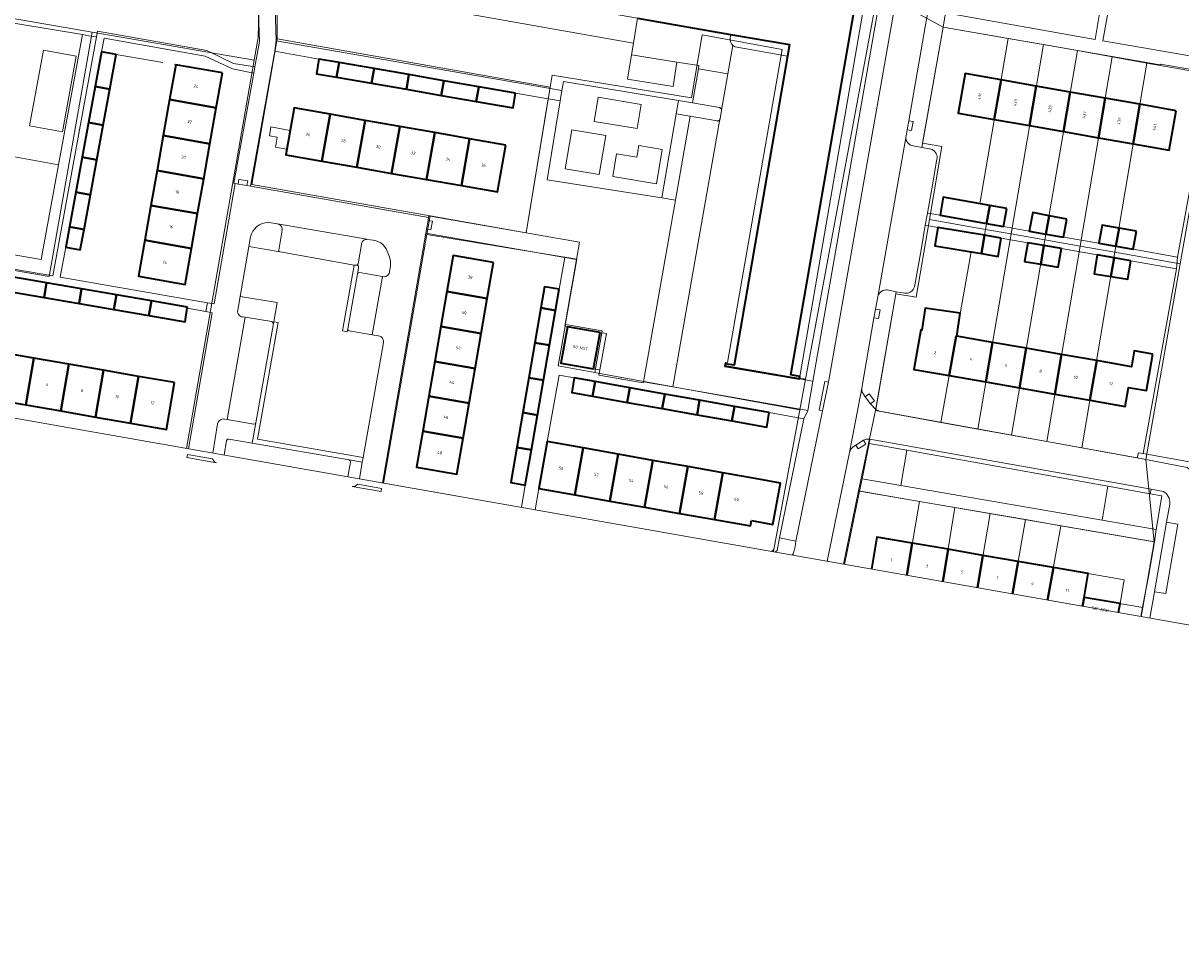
# Model space of a CAD drawing. Header units: metres. Extents: x 2514 to 227642, y 1683 to 852646.
# Tile 84 of 256: x 113650 to 113846, y 426016 to 426171. Entities that reach past the tile are written whole.
import ezdxf
from ezdxf.enums import TextEntityAlignment as Align
from ezdxf.lldxf.tags import DXFTag

# ---------------------------------------------------------------- set-up
doc = ezdxf.new("R2010")
doc.units = ezdxf.units.M
doc.linetypes.add('IE-TERREINAFSCHEIDING', pattern=[10, 8, -2])
for name, color, linetype, lineweight in [('B-WE-GR-BEPLANTING_CULTUUR_BODEMBEDEKKER-GV', 252, 'Continuous', 18), ('B-WE-GR-BEPLANTING_CULTUUR_HEESTERS-GV', 252, 'Continuous', 18), ('B-WE-GR-GROENVOORZIENING-GV', 252, 'Continuous', 18), ('B-WE-GR-HAAG-GV', 252, 'Continuous', 13), ('B-WE-IE-TERREINAFSCHEIDING-G', 252, 'IE-TERREINAFSCHEIDING', 18), ('B-WE-KG-GRENS_PERCEEL-GV', 252, 'KG-PERCEEL', 18), ('B-WE-OG-BEBOUWING-GV', 4, 'Continuous', 35), ('B-WE-OG-BEBOUWING_HUISNUMMER-T25-200', 7, 'Continuous', 25), ('B-WE-OG-BEBOUWING_OVERBOUWING-GV', 4, 'Continuous', 18), ('B-WE-OG-TERREIN_CULTUURSCHEIDING-GV', 252, 'Continuous', 18), ('B-WE-OG-TERREIN_ONBEGROEID-GV', 252, 'Continuous', 18), ('B-WE-VH-VERHARDING_BETONSTRAATSTEEN-GV', 252, 'Continuous', 18), ('B-WE-VH-VERHARDING_OPEN-GV', 252, 'Continuous', 18), ('B-WE-VH-VERHARDING_TEGEL-GV', 252, 'Continuous', 18), ('B-WE-VH-VERHARDING_TEGEL_RUBBER-GV', 252, 'Continuous', 18)]:
    doc.layers.add(name, color=color, linetype=linetype, lineweight=lineweight)
doc.layers.add('X-XX-AL-HULPLIJN-G', color=6, linetype='Continuous', lineweight=18, plot=False)
doc.styles.add('NLCS-ISO-M200-T25', font='NLCS-ISO.ttf', dxfattribs={"height": 0.5})
doc.styles.get("Standard").update_dxf_attribs({"font": 'romans'})
tags = doc.linetypes.add('KG-PERCEEL', pattern='A,5.5,-2,["P",Standard,S=1.8,R=0,X=-0.5,Y=-0.9],-2,5.5,-2,[5,NLCS.SHX,S=0.75,R=0,X=0,Y=0],-2', length=19).pattern_tags.tags
tags[6] = DXFTag(74, 10)

msp = doc.modelspace()

# ---------------------------------------------------------------- linework, layer by layer
at = {"layer": 'B-WE-GR-BEPLANTING_CULTUUR_BODEMBEDEKKER-GV'}
for points in [[(113799.352, 426098.428), (113792.986, 426099.567), (113791.792, 426093.588), (113798.321, 426092.46)], [(113832.401, 426086.574), (113841.573, 426084.99), (113842.494, 426090.706), (113840.56, 426091.053), (113833.396, 426092.335)]]:
    msp.add_lwpolyline(points, close=True, dxfattribs=at)
at = {"layer": 'B-WE-GR-BEPLANTING_CULTUUR_HEESTERS-GV'}
for points in [[(113660.908, 426168.592), (113659.852, 426168.768), (113655.816, 426146.725), (113652.886, 426130.725), (113633.556, 426134.035), (113633.114, 426131.642), (113634.315, 426131.436), (113654.832, 426127.923), (113662.238, 426168.374)], [(113859.602, 426160.836), (113850.841, 426162.317), (113845.18, 426131.128), (113844.969, 426129.152), (113839.333, 426097.862), (113848.08, 426096.3)], [(113691.811, 426136.944), (113691.295, 426136.976), (113690.782, 426136.924), (113690.283, 426136.788), (113689.814, 426136.572), (113689.386, 426136.282), (113689.011, 426135.927), (113688.7, 426135.514), (113688.46, 426135.057), (113688.299, 426134.566), (113688.014, 426132.932), (113693.337, 426131.991), (113693.145, 426132.077), (113693.071, 426132.273), (113693.661, 426135.657), (113693.666, 426135.821), (113693.644, 426135.984), (113693.597, 426136.141), (113693.524, 426136.288), (113693.429, 426136.422), (113693.313, 426136.538), (113693.18, 426136.634), (113693.033, 426136.708), (113692.876, 426136.756), (113692.815, 426136.768)], [(113708.097, 426134.119), (113708.015, 426134.13), (113707.873, 426134.122), (113707.734, 426134.092), (113707.601, 426134.041), (113707.478, 426133.968), (113707.369, 426133.878), (113707.275, 426133.771), (113707.199, 426133.65), (113707.144, 426133.519), (113707.11, 426133.381), (113707.098, 426133.239), (113706.51, 426129.974), (113706.36, 426129.759), (113706.1, 426129.734), (113706.589, 426129.648), (113706.578, 426129.265), (113706.401, 426128.269), (113706.525, 426128.455), (113706.74, 426128.515), (113710.658, 426127.826), (113710.913, 426127.8), (113711.064, 426127.817), (113711.21, 426127.858), (113711.349, 426127.922), (113711.475, 426128.006), (113711.586, 426128.11), (113711.679, 426128.23), (113711.752, 426128.363), (113711.803, 426128.507), (113711.831, 426128.656), (113712.001, 426129.647), (113712.008, 426130.428), (113711.824, 426131.187), (113711.436, 426132.099), (113711.25, 426132.513), (113711, 426132.891), (113710.692, 426133.225), (113710.336, 426133.505), (113709.939, 426133.725), (113709.513, 426133.879), (113709.067, 426133.963)], [(113692.805, 426123.445), (113686.534, 426124.431), (113686.134, 426122.14), (113686.117, 426121.983), (113686.126, 426121.825), (113686.16, 426121.671), (113686.219, 426121.525), (113686.301, 426121.39), (113686.404, 426121.27), (113686.525, 426121.169), (113686.661, 426121.088), (113686.808, 426121.031), (113686.963, 426120.999), (113687.409, 426120.929), (113691.918, 426120.22), (113692.169, 426119.859), (113692.225, 426120.172)], [(113833.396, 426092.335), (113799.352, 426098.428), (113798.321, 426092.46), (113832.401, 426086.574)]]:
    msp.add_lwpolyline(points, close=True, dxfattribs=at)
for points in [[(113683.847, 426097.594), (113684.227, 426100.089), (113684.386, 426100.296), (113684.645, 426100.332), (113688.583, 426099.647), (113689.189, 426103.065), (113689.083, 426102.873), (113688.869, 426102.822), (113684.339, 426103.626), (113683.882, 426103.707), (113683.709, 426103.718), (113683.536, 426103.699), (113683.369, 426103.65), (113683.213, 426103.573), (113683.073, 426103.471), (113682.953, 426103.346), (113682.855, 426103.202), (113682.785, 426103.043), (113682.742, 426102.875), (113681.937, 426097.93)], [(113706.72, 426093.567), (113707.221, 426096.407), (113705, 426096.793), (113705.174, 426096.65), (113705.219, 426096.429), (113704.766, 426093.911)]]:
    msp.add_lwpolyline(points, dxfattribs=at)
at = {"layer": 'B-WE-GR-GROENVOORZIENING-GV'}
for points in [[(113688.335, 426178.765), (113638.445, 426187.207), (113636.239, 426174.061), (113636.29, 426173.43), (113636.472, 426172.97), (113636.786, 426172.769), (113640.118, 426172.095), (113640.559, 426172.006), (113640.567, 426172.049), (113644.078, 426171.402), (113659.852, 426168.768), (113660.908, 426168.592), (113662.238, 426168.374), (113662.421, 426169.373), (113680.91, 426166.11), (113685.415, 426163.895), (113689.05, 426163.298), (113689.816, 426167.597), (113689.516, 426177.094), (113688.748, 426178.695)], [(113694.363, 426177.739), (113693.451, 426177.901), (113692.373, 426177.137), (113692.657, 426167.74), (113740.973, 426159.296), (113741.263, 426160.855), (113760.705, 426157.64), (113763.087, 426157.221), (113764.101, 426162.989), (113764.195, 426163.525), (113760.454, 426164.119), (113759.798, 426159.987), (113752.119, 426161.206), (113752.775, 426165.337), (113753.088, 426167.313)], [(113794.953, 426175.832), (113792.555, 426176.278), (113792.486, 426175.884), (113781.276, 426110.905), (113781.196, 426110.532), (113783.485, 426110.104)], [(113706.1, 426129.734), (113705.856, 426129.777), (113703.874, 426118.618), (113704.662, 426118.478), (113704.749, 426118.97), (113706.401, 426128.269), (113706.578, 426129.265), (113706.589, 426129.648)], [(113693.012, 426120.032), (113692.225, 426120.172), (113692.169, 426119.859), (113689.189, 426103.065), (113688.583, 426099.647), (113705, 426096.793), (113707.221, 426096.407), (113707.36, 426097.195), (113689.511, 426100.298)]]:
    msp.add_lwpolyline(points, close=True, dxfattribs=at)
at = {"layer": 'B-WE-GR-HAAG-GV'}
for points in [[(113706.1, 426129.734), (113705.856, 426129.777), (113703.874, 426118.618), (113704.662, 426118.478), (113704.749, 426118.97), (113706.401, 426128.269), (113706.578, 426129.265), (113706.589, 426129.648)], [(113693.012, 426120.032), (113692.225, 426120.172), (113692.169, 426119.859), (113689.189, 426103.065), (113688.583, 426099.647), (113705, 426096.793), (113707.221, 426096.407), (113707.36, 426097.195), (113689.511, 426100.298)]]:
    msp.add_lwpolyline(points, close=True, dxfattribs=at)
at = {"layer": 'B-WE-IE-TERREINAFSCHEIDING-G'}
msp.add_lwpolyline([(113665.562, 426165.389), (113675.654, 426163.683)], dxfattribs=at)
at = {"layer": 'B-WE-KG-GRENS_PERCEEL-GV', "ltscale": 0.2}
for points in [[(113688.948, 426164.453), (113689.614, 426168.266), (113689.897, 426178.752), (113693.203, 426197.511), (113692.119, 426199.597), (113623.441, 426211.294)], [(113692.803, 426168.036), (113692.762, 426178.52), (113696.167, 426197.454), (113697.741, 426198.572), (113692.119, 426199.597)], [(113654.245, 426127.851), (113661.532, 426169.191), (113636.627, 426173.494), (113639.646, 426190.434), (113631.32, 426191.854), (113617.056, 426112.789), (113617.52, 426112.707), (113616.945, 426109.374)], [(113800.94, 426124.311), (113803.184, 426137.456), (113805.299, 426149.85), (113802.008, 426150.419), (113805.504, 426170.017), (113794.464, 426176.071), (113782.239, 426110.475), (113781.273, 426105.291)], [(113677.471, 426098.717), (113688.948, 426164.453), (113661.532, 426169.191)], [(113816.528, 426168.114), (113805.504, 426170.017)], [(113739.006, 426159.858), (113692.803, 426168.036), (113688.55, 426143.382), (113718.693, 426138.085), (113734.956, 426135.227)], [(113764.715, 426168.71), (113762.914, 426158.066), (113739.345, 426161.924), (113739.006, 426159.858), (113734.956, 426135.227)], [(113764.715, 426168.71), (113778.277, 426166.275), (113768.991, 426113.264), (113768.672, 426113.319), (113768.574, 426112.758), (113779.654, 426110.826), (113782.239, 426110.475)], [(113822.473, 426167.088), (113816.528, 426168.114), (113811.705, 426140.161), (113813.392, 426139.859)], [(113822.729, 426134.024), (113828.669, 426132.981), (113834.1, 426165.015), (113828.224, 426166.063)], [(113828.669, 426132.981), (113834.58, 426131.943), (113839.977, 426163.968), (113834.1, 426165.015)], [(113834.58, 426131.943), (113845.621, 426130.004), (113851.23, 426161.962), (113839.977, 426163.968)], [(113803.184, 426137.456), (113812.701, 426135.785), (113813.392, 426139.859)], [(113718.693, 426138.085), (113718.144, 426134.926)], [(113812.701, 426135.785), (113812.009, 426131.707)], [(113812.701, 426135.785), (113817.006, 426135.029)], [(113776.864, 426081.639), (113781.273, 426105.291), (113746.801, 426111.542), (113746.549, 426111.588), (113740.364, 426112.709), (113741.593, 426119.709), (113741.627, 426119.903), (113743.538, 426130.782), (113718.144, 426134.926), (113710.818, 426092.845)], [(113817.006, 426135.029), (113811.375, 426102.013), (113817.063, 426100.983)], [(113822.729, 426134.024), (113817.063, 426100.983), (113823.06, 426099.898), (113828.669, 426132.981)], [(113810.257, 426132.004), (113805.127, 426103.144), (113811.375, 426102.013)], [(113810.257, 426132.004), (113812.009, 426131.707)], [(113823.06, 426099.898), (113828.998, 426098.823), (113834.58, 426131.943)], [(113654.245, 426127.851), (113633.716, 426131.378), (113633.463, 426130.454), (113629.833, 426109.592), (113629.362, 426107.188)], [(113828.998, 426098.823), (113839.806, 426096.867), (113845.621, 426130.004)], [(113800.94, 426124.311), (113797.51, 426124.904), (113794.088, 426105.142)], [(113746.549, 426111.588), (113747.825, 426118.636), (113741.593, 426119.709)], [(113805.127, 426103.144), (113794.088, 426105.142), (113791.204, 426091.543)], [(113841.228, 426082.94), (113839.806, 426096.867)], [(113801.501, 426089.773), (113791.204, 426091.543), (113788.67, 426079.137)], [(113807.507, 426088.739), (113801.501, 426089.773), (113799.358, 426077.255)], [(113813.455, 426087.721), (113807.507, 426088.739), (113805.46, 426076.18)], [(113817.253, 426074.104), (113819.432, 426086.691), (113813.455, 426087.721), (113811.319, 426075.148)], [(113823.185, 426073.059), (113825.406, 426085.661), (113819.432, 426086.691)], [(113839.297, 426071.817), (113841.228, 426082.94), (113825.406, 426085.661)], [(113776.793, 426081.228), (113776.864, 426081.639), (113776.488, 426081.282)], [(113839.029, 426070.269), (113839.297, 426071.817), (113829.378, 426073.53), (113829.117, 426072.015)]]:
    msp.add_lwpolyline(points, dxfattribs=at)
msp.add_lwpolyline([(113822.473, 426167.088), (113817.006, 426135.029), (113822.729, 426134.024), (113828.224, 426166.063)], close=True, dxfattribs=at)
at = {"layer": 'B-WE-OG-BEBOUWING-GV'}
for points in [[(113753.765, 426171.577), (113769.549, 426168.82), (113779.522, 426167.078), (113779.181, 426165.106), (113770.128, 426112.811), (113768.62, 426113.069), (113768.553, 426112.674), (113781.196, 426110.532), (113781.276, 426110.905), (113779.758, 426111.167), (113790.999, 426176.145)], [(113799.358, 426077.255), (113800.291, 426082.706), (113794.304, 426083.739), (113793.367, 426078.309)], [(113805.46, 426076.18), (113806.353, 426081.659), (113800.291, 426082.706), (113799.358, 426077.255)], [(113811.319, 426075.149), (113812.252, 426080.641), (113806.353, 426081.659), (113805.46, 426076.18)], [(113817.252, 426074.104), (113818.207, 426079.613), (113812.252, 426080.641), (113811.319, 426075.149)], [(113823.185, 426073.059), (113824.159, 426078.586), (113818.207, 426079.613), (113817.252, 426074.104)], [(113829.117, 426072.015), (113829.378, 426073.53), (113830.075, 426077.565), (113824.159, 426078.586), (113823.185, 426073.059)], [(113835.183, 426070.946), (113835.448, 426072.482), (113829.378, 426073.53), (113829.117, 426072.015)]]:
    msp.add_lwpolyline(points, dxfattribs=at)
for points in [[(113665.562, 426165.389), (113663.073, 426165.845), (113662.002, 426159.995), (113664.494, 426159.556)], [(113683.556, 426162.289), (113675.654, 426163.683), (113674.613, 426157.777), (113682.515, 426156.386)], [(113703.312, 426164.047), (113699.893, 426164.64), (113699.462, 426162.157), (113702.877, 426161.564)], [(113709.216, 426163.022), (113703.312, 426164.047), (113702.877, 426161.564), (113708.781, 426160.54)], [(113715.12, 426161.997), (113709.216, 426163.022), (113708.781, 426160.54), (113714.684, 426159.515)], [(113721.024, 426160.972), (113715.12, 426161.997), (113714.684, 426159.515), (113720.588, 426158.49)], [(113815.321, 426161.121), (113809.215, 426162.199), (113808.034, 426155.505), (113814.166, 426154.423)], [(113664.494, 426159.556), (113662.002, 426159.995), (113660.887, 426153.904), (113663.38, 426153.466)], [(113726.928, 426159.948), (113721.024, 426160.972), (113720.588, 426158.49), (113726.492, 426157.465)], [(113733.154, 426158.867), (113726.928, 426159.948), (113726.492, 426157.465), (113732.723, 426156.384)], [(113821.276, 426160.07), (113815.321, 426161.121), (113814.166, 426154.423), (113820.134, 426153.369)], [(113827.022, 426159.056), (113821.276, 426160.07), (113820.134, 426153.369), (113825.873, 426152.356)], [(113682.515, 426156.386), (113674.613, 426157.777), (113673.538, 426151.679), (113681.44, 426150.289)], [(113832.913, 426158.016), (113827.022, 426159.056), (113825.873, 426152.356), (113831.777, 426151.314)], [(113838.799, 426156.978), (113832.913, 426158.016), (113831.777, 426151.314), (113837.669, 426150.275)], [(113701.777, 426155.3), (113695.678, 426156.371), (113694.284, 426148.43), (113700.383, 426147.359)], [(113707.679, 426154.263), (113701.777, 426155.3), (113700.383, 426147.359), (113706.285, 426146.322)], [(113844.95, 426155.892), (113838.799, 426156.978), (113837.669, 426150.275), (113843.769, 426149.198)], [(113663.38, 426153.466), (113660.887, 426153.904), (113659.808, 426148.009), (113662.3, 426147.57)], [(113713.581, 426153.226), (113707.679, 426154.263), (113706.285, 426146.322), (113712.187, 426145.285)], [(113681.44, 426150.289), (113673.538, 426151.679), (113672.497, 426145.777), (113680.4, 426144.386)], [(113719.482, 426152.189), (113713.581, 426153.226), (113712.187, 426145.285), (113718.088, 426144.248)], [(113725.384, 426151.152), (113719.482, 426152.189), (113718.088, 426144.248), (113723.99, 426143.211)], [(113731.483, 426150.081), (113725.384, 426151.152), (113723.99, 426143.211), (113730.089, 426142.14)], [(113662.3, 426147.57), (113659.808, 426148.009), (113658.729, 426142.113), (113661.221, 426141.674)], [(113680.4, 426144.386), (113672.497, 426145.777), (113671.457, 426139.874), (113679.359, 426138.484)], [(113661.221, 426141.674), (113658.729, 426142.113), (113657.65, 426136.217), (113660.142, 426135.779)], [(113679.359, 426138.484), (113671.457, 426139.874), (113670.416, 426133.972), (113678.319, 426132.581)], [(113813.392, 426139.859), (113805.536, 426141.265), (113804.977, 426138.204), (113812.87, 426136.779)], [(113816.262, 426139.346), (113813.392, 426139.859), (113812.87, 426136.779), (113815.712, 426136.271)], [(113823.432, 426138.118), (113820.682, 426138.651), (113820.073, 426135.51), (113822.9, 426135.016)], [(113826.456, 426137.532), (113823.432, 426138.118), (113822.9, 426135.016), (113825.868, 426134.498)], [(113660.142, 426135.779), (113657.65, 426136.217), (113657.041, 426132.772), (113659.509, 426132.32)], [(113812.534, 426134.803), (113804.625, 426136.147), (113804.114, 426133.047), (113812.009, 426131.707)], [(113835.268, 426136.027), (113832.389, 426136.55), (113831.828, 426133.457), (113834.749, 426132.947)], [(113838.204, 426135.494), (113835.268, 426136.027), (113834.749, 426132.947), (113837.65, 426132.441)], [(113678.319, 426132.581), (113670.416, 426133.972), (113669.341, 426127.874), (113677.243, 426126.48)], [(113815.321, 426134.33), (113812.534, 426134.803), (113812.009, 426131.707), (113814.795, 426131.234)], [(113822.565, 426133.064), (113819.836, 426133.541), (113819.295, 426130.387), (113822.025, 426129.92)], [(113825.514, 426132.549), (113822.565, 426133.064), (113822.025, 426129.92), (113824.977, 426129.414)], [(113729.436, 426130.189), (113722.605, 426131.373), (113721.548, 426125.273), (113728.379, 426124.089)], [(113834.42, 426130.993), (113831.561, 426131.493), (113831.041, 426128.311), (113833.89, 426127.845)], [(113837.263, 426130.496), (113834.42, 426130.993), (113833.89, 426127.845), (113836.753, 426127.377)], [(113653.804, 426126.772), (113647.892, 426127.794), (113647.468, 426125.311), (113653.38, 426124.289)], [(113659.715, 426125.75), (113653.804, 426126.772), (113653.38, 426124.289), (113659.291, 426123.267)], [(113740.541, 426125.671), (113738.078, 426126.097), (113737.457, 426122.515), (113739.92, 426122.088)], [(113665.626, 426124.728), (113659.715, 426125.75), (113659.291, 426123.267), (113665.202, 426122.245)], [(113671.537, 426123.706), (113665.626, 426124.728), (113665.202, 426122.245), (113671.113, 426121.223)], [(113728.379, 426124.089), (113721.548, 426125.273), (113720.525, 426119.369), (113727.356, 426118.185)], [(113677.639, 426122.651), (113671.537, 426123.706), (113671.113, 426121.223), (113677.227, 426120.166), (113677.607, 426122.457)], [(113739.92, 426122.088), (113737.457, 426122.515), (113736.435, 426116.612), (113738.898, 426116.185)], [(113808.412, 426121.603), (113802.459, 426122.479), (113801.913, 426118.775), (113801.721, 426118.809), (113800.549, 426112.113), (113806.535, 426111.065), (113807.725, 426117.758), (113807.843, 426117.737)], [(113727.356, 426118.185), (113720.525, 426119.369), (113719.502, 426113.466), (113726.333, 426112.282)], [(113747.462, 426118.382), (113741.936, 426119.333), (113740.819, 426113.164), (113746.345, 426112.213)], [(113738.898, 426116.185), (113736.435, 426116.612), (113735.412, 426110.708), (113737.875, 426110.281)], [(113807.843, 426117.737), (113807.725, 426117.758), (113806.535, 426111.065), (113812.734, 426109.98), (113813.877, 426116.681)], [(113819.584, 426115.682), (113813.877, 426116.681), (113812.734, 426109.98), (113818.435, 426108.982)], [(113651.626, 426114.023), (113645.716, 426115.051), (113644.364, 426107.134), (113650.274, 426106.106)], [(113825.559, 426114.637), (113819.584, 426115.682), (113818.435, 426108.982), (113824.422, 426107.934)], [(113831.488, 426113.599), (113825.559, 426114.637), (113824.422, 426107.934), (113830.358, 426106.894)], [(113840.99, 426114.702), (113837.858, 426115.25), (113837.388, 426112.566), (113831.488, 426113.599), (113830.358, 426106.894), (113836.324, 426105.85), (113836.887, 426109.065), (113839.911, 426108.536)], [(113657.537, 426112.994), (113651.626, 426114.023), (113650.274, 426106.106), (113656.185, 426105.077)], [(113663.447, 426111.966), (113657.537, 426112.994), (113656.185, 426105.077), (113662.095, 426104.049)], [(113726.333, 426112.282), (113719.502, 426113.466), (113718.478, 426107.563), (113725.309, 426106.379)], [(113669.357, 426110.938), (113663.447, 426111.966), (113662.095, 426104.049), (113668.005, 426103.021)], [(113675.464, 426109.875), (113669.357, 426110.938), (113668.005, 426103.021), (113674.112, 426101.958)], [(113737.875, 426110.281), (113735.412, 426110.708), (113734.389, 426104.805), (113736.852, 426104.378)], [(113746.599, 426110.04), (113743.088, 426110.663), (113742.652, 426108.206), (113746.161, 426107.583)], [(113752.501, 426108.993), (113746.599, 426110.04), (113746.161, 426107.583), (113752.064, 426106.536)], [(113758.404, 426107.946), (113752.501, 426108.993), (113752.064, 426106.536), (113757.966, 426105.489)], [(113725.309, 426106.379), (113718.478, 426107.563), (113717.455, 426101.659), (113724.286, 426100.475)], [(113764.306, 426106.899), (113758.404, 426107.946), (113757.966, 426105.489), (113763.868, 426104.442)], [(113770.208, 426105.852), (113764.306, 426106.899), (113763.868, 426104.442), (113769.771, 426103.395)], [(113736.852, 426104.378), (113734.389, 426104.805), (113733.367, 426098.901), (113735.829, 426098.475)], [(113776.093, 426104.808), (113770.208, 426105.852), (113769.771, 426103.395), (113775.657, 426102.351)], [(113724.286, 426100.475), (113717.455, 426101.659), (113716.398, 426095.559), (113723.229, 426094.375)], [(113735.829, 426098.475), (113733.367, 426098.901), (113732.337, 426092.958), (113734.8, 426092.532)], [(113744.599, 426098.81), (113738.497, 426099.892), (113737.091, 426091.964), (113743.187, 426090.883)], [(113750.501, 426097.763), (113744.599, 426098.81), (113743.187, 426090.883), (113749.09, 426089.836)], [(113756.404, 426096.715), (113750.501, 426097.763), (113749.09, 426089.836), (113754.992, 426088.788)], [(113762.306, 426095.668), (113756.404, 426096.715), (113754.992, 426088.788), (113760.895, 426087.741)], [(113768.209, 426094.621), (113762.306, 426095.668), (113760.895, 426087.741), (113766.797, 426086.694)], [(113773.061, 426086.524), (113776.717, 426085.858), (113777.999, 426092.885), (113774.305, 426093.54), (113768.209, 426094.621), (113766.797, 426086.694), (113772.899, 426085.612)]]:
    msp.add_lwpolyline(points, close=True, dxfattribs=at)
at = {"layer": 'B-WE-OG-BEBOUWING_OVERBOUWING-GV'}
for points in [[(113694.453, 426149.39), (113695.01, 426152.568), (113691.765, 426153.138), (113691.501, 426151.636), (113692.808, 426151.407), (113692.514, 426149.731)], [(113830.075, 426077.565), (113829.378, 426073.53), (113835.448, 426072.482), (113836.144, 426076.518)]]:
    msp.add_lwpolyline(points, close=True, dxfattribs=at)
at = {"layer": 'B-WE-OG-TERREIN_CULTUURSCHEIDING-GV'}
for points in [[(113832.731, 426177.137), (113808.77, 426181.38), (113808.195, 426178.122), (113806.969, 426178.339), (113806.267, 426174.363), (113805.926, 426172.432), (113831.234, 426167.944)], [(113858.639, 426172.551), (113834.142, 426176.888), (113832.524, 426167.721), (113850.196, 426164.659), (113851.156, 426170.307), (113854.871, 426169.677), (113854.738, 426168.894), (113854.42, 426167.02), (113853.318, 426167.207), (113852.808, 426164.207), (113861.638, 426162.676), (113863.216, 426171.848)], [(113740.688, 426157.559), (113738.685, 426157.907), (113734.956, 426135.227), (113735.576, 426135.118), (113743.979, 426133.664), (113743.465, 426130.695), (113741.509, 426119.405), (113741.936, 426119.333), (113747.462, 426118.382), (113748.524, 426118.197), (113747.417, 426112.028), (113747.258, 426111.14), (113754.756, 426109.81), (113754.79, 426110.006), (113760.197, 426140.775), (113757.915, 426141.132), (113738.486, 426144.171)], [(113762.69, 426154.959), (113760.322, 426155.375), (113757.915, 426141.132), (113760.197, 426140.775)], [(113655.816, 426146.725), (113636.547, 426150.254), (113633.556, 426134.035), (113652.886, 426130.725)], [(113693.337, 426131.991), (113688.014, 426132.932), (113686.534, 426124.431), (113692.805, 426123.445), (113692.225, 426120.172), (113693.012, 426120.032), (113689.511, 426100.298), (113707.36, 426097.195), (113710.792, 426116.637), (113710.806, 426116.793), (113710.794, 426116.95), (113710.759, 426117.103), (113710.699, 426117.249), (113710.618, 426117.383), (113710.517, 426117.503), (113710.397, 426117.605), (113710.264, 426117.688), (113710.119, 426117.748), (113709.966, 426117.785), (113708.907, 426117.968), (113705.018, 426118.64), (113704.823, 426118.756), (113704.749, 426118.97), (113704.662, 426118.478), (113703.874, 426118.618), (113705.856, 426129.777)]]:
    msp.add_lwpolyline(points, close=True, dxfattribs=at)
at = {"layer": 'B-WE-OG-TERREIN_ONBEGROEID-GV'}
msp.add_lwpolyline([(113658.824, 426165.145), (113653.284, 426166.159), (113650.935, 426153.323), (113656.474, 426152.309)], close=True, dxfattribs=at)
at = {"layer": 'B-WE-VH-VERHARDING_BETONSTRAATSTEEN-GV'}
for points in [[(113785.881, 426079.628), (113789.664, 426098.072), (113791.741, 426108.95), (113793.801, 426120.846), (113794.069, 426122.322), (113794.441, 426124.376), (113799.225, 426151.627), (113799.428, 426152.65), (113799.698, 426154.176), (113802.492, 426170.118), (113803.323, 426174.883), (113797.724, 426175.866), (113797.63, 426175.346), (113797.264, 426173.331), (113786.136, 426109.939), (113785.074, 426105.075), (113780.599, 426083.027), (113780.474, 426082.122), (113780.226, 426081.242), (113780.101, 426080.645)], [(113647.892, 426127.794), (113653.804, 426126.772), (113659.715, 426125.75), (113665.626, 426124.728), (113671.537, 426123.706), (113677.639, 426122.651), (113677.607, 426122.457), (113680.745, 426121.903), (113681.01, 426123.39), (113656.112, 426127.696), (113657.041, 426132.772), (113657.65, 426136.217), (113658.729, 426142.113), (113659.808, 426148.009), (113660.887, 426153.904), (113662.002, 426159.995), (113663.073, 426165.845), (113663.521, 426168.163), (113680.606, 426165.149), (113685.246, 426162.962), (113688.853, 426162.252), (113689.05, 426163.298), (113685.415, 426163.895), (113680.91, 426166.11), (113662.421, 426169.373), (113662.238, 426168.374), (113654.832, 426127.923), (113634.315, 426131.436)], [(113704.766, 426093.911), (113705.219, 426096.429), (113705.174, 426096.65), (113705, 426096.793), (113688.583, 426099.647), (113684.645, 426100.332), (113684.386, 426100.296), (113684.227, 426100.089), (113683.847, 426097.594)]]:
    msp.add_lwpolyline(points, dxfattribs=at)
for points in [[(113769.549, 426168.82), (113753.765, 426171.577), (113753.088, 426167.313), (113752.775, 426165.337), (113760.454, 426164.119), (113764.195, 426163.525), (113764.101, 426162.989), (113769.098, 426162.11), (113769.948, 426166.949), (113769.714, 426167.204), (113769.533, 426167.55), (113769.448, 426167.932)], [(113769.979, 426166.916), (113769.948, 426166.949), (113769.098, 426162.11), (113768.017, 426155.979), (113768.007, 426155.902), (113767.764, 426154.521), (113767.748, 426154.445), (113759.788, 426109.133), (113782.6, 426105.149), (113783.485, 426110.104), (113781.196, 426110.532), (113768.553, 426112.674), (113768.62, 426113.069), (113770.128, 426112.811), (113779.181, 426165.106), (113770.31, 426166.706)], [(113769.098, 426162.11), (113764.101, 426162.989), (113763.087, 426157.221), (113767.641, 426156.421), (113767.717, 426156.401), (113767.789, 426156.368), (113767.853, 426156.324), (113767.909, 426156.268), (113767.955, 426156.204), (113767.989, 426156.133), (113768.01, 426156.057), (113768.017, 426155.979)], [(113763.087, 426157.221), (113760.705, 426157.64), (113760.322, 426155.375), (113762.69, 426154.959), (113767.244, 426154.159), (113767.322, 426154.152), (113767.4, 426154.158), (113767.476, 426154.178), (113767.548, 426154.211), (113767.612, 426154.255), (113767.668, 426154.31), (113767.714, 426154.374), (113767.748, 426154.445), (113767.764, 426154.521), (113768.007, 426155.902), (113768.017, 426155.979), (113768.01, 426156.057), (113767.989, 426156.133), (113767.955, 426156.204), (113767.909, 426156.268), (113767.853, 426156.324), (113767.789, 426156.368), (113767.717, 426156.401), (113767.641, 426156.421)], [(113767.244, 426154.159), (113762.69, 426154.959), (113760.197, 426140.775), (113754.79, 426110.006), (113759.788, 426109.133), (113767.748, 426154.445), (113767.714, 426154.374), (113767.668, 426154.31), (113767.612, 426154.255), (113767.548, 426154.211), (113767.476, 426154.178), (113767.4, 426154.158), (113767.322, 426154.152)], [(113800.436, 426154.046), (113799.698, 426154.176), (113799.428, 426152.65), (113800.166, 426152.519)], [(113800.442, 426149.923), (113800.216, 426149.978), (113800.001, 426150.068), (113799.803, 426150.19), (113799.627, 426150.342), (113799.477, 426150.521), (113799.357, 426150.72), (113799.271, 426150.936), (113799.219, 426151.163), (113799.203, 426151.395), (113799.225, 426151.627), (113794.441, 426124.376), (113794.511, 426124.606), (113794.617, 426124.822), (113794.756, 426125.019), (113794.924, 426125.192), (113795.117, 426125.335), (113795.331, 426125.446), (113795.559, 426125.522), (113795.797, 426125.56), (113796.037, 426125.561), (113796.275, 426125.523), (113797.572, 426125.264), (113799.028, 426125.019), (113799.249, 426125.011), (113799.483, 426125.037), (113799.71, 426125.098), (113799.925, 426125.194), (113800.122, 426125.321), (113800.298, 426125.477), (113800.449, 426125.657), (113800.569, 426125.859), (113800.658, 426126.077), (113801.809, 426132.367), (113802.452, 426136.521), (113802.854, 426138.538), (113803.59, 426142.694), (113804.46, 426147.694), (113804.485, 426147.935), (113804.471, 426148.176), (113804.418, 426148.412), (113804.328, 426148.637), (113804.202, 426148.844), (113804.044, 426149.027), (113803.858, 426149.183), (113803.65, 426149.306), (113803.425, 426149.394), (113803.188, 426149.444), (113801.875, 426149.676)], [(113708.015, 426134.13), (113692.876, 426136.756), (113693.033, 426136.708), (113693.18, 426136.634), (113693.313, 426136.538), (113693.429, 426136.422), (113693.524, 426136.288), (113693.597, 426136.141), (113693.644, 426135.984), (113693.666, 426135.821), (113693.661, 426135.657), (113693.071, 426132.273), (113693.145, 426132.077), (113693.337, 426131.991), (113705.856, 426129.777), (113706.1, 426129.734), (113706.36, 426129.759), (113706.51, 426129.974), (113707.098, 426133.239), (113707.11, 426133.381), (113707.144, 426133.519), (113707.199, 426133.65), (113707.275, 426133.771), (113707.369, 426133.878), (113707.478, 426133.968), (113707.601, 426134.041), (113707.734, 426134.092), (113707.873, 426134.122)], [(113710.658, 426127.826), (113706.74, 426128.515), (113706.525, 426128.455), (113706.401, 426128.269), (113704.749, 426118.97), (113704.823, 426118.756), (113705.018, 426118.64), (113708.907, 426117.968)], [(113794.856, 426122.18), (113794.069, 426122.322), (113793.801, 426120.846), (113794.589, 426120.704)], [(113691.918, 426120.22), (113687.409, 426120.929), (113684.339, 426103.626), (113688.869, 426102.822), (113689.083, 426102.873), (113689.189, 426103.065), (113692.169, 426119.859)], [(113786.136, 426109.939), (113785.513, 426110.056), (113784.523, 426105.19), (113785.074, 426105.075)], [(113793.876, 426106.778), (113792.967, 426107.971), (113792.332, 426107.486), (113793.24, 426106.293)], [(113792.417, 426099.442), (113792.005, 426100.109), (113790.722, 426099.292), (113791.157, 426098.655)], [(113843.317, 426086.253), (113841.251, 426074.461), (113843.183, 426074.161), (113845.199, 426085.923)]]:
    msp.add_lwpolyline(points, close=True, dxfattribs=at)
at = {"layer": 'B-WE-VH-VERHARDING_OPEN-GV'}
for points in [[(113753.765, 426171.577), (113699.199, 426181.107), (113698.945, 426179.669), (113698.561, 426179.737), (113694.835, 426180.399), (113694.363, 426177.739), (113753.088, 426167.313)], [(113687.834, 426143.998), (113686.357, 426144.26), (113686.217, 426143.472), (113687.694, 426143.21)], [(113804.977, 426138.204), (113802.854, 426138.538), (113802.452, 426136.521), (113804.625, 426136.147), (113812.534, 426134.803), (113815.321, 426134.33), (113819.836, 426133.541), (113822.565, 426133.064), (113825.514, 426132.549), (113831.561, 426131.493), (113834.42, 426130.993), (113837.263, 426130.496), (113844.969, 426129.152), (113845.18, 426131.128), (113837.65, 426132.441), (113834.749, 426132.947), (113831.828, 426133.457), (113825.868, 426134.498), (113822.9, 426135.016), (113820.073, 426135.51), (113815.712, 426136.271), (113812.87, 426136.779)], [(113719.087, 426137.195), (113718.349, 426137.328), (113718.083, 426135.852), (113718.821, 426135.719)], [(113681.878, 426096.98), (113677.623, 426097.722), (113677.53, 426097.19), (113682.566, 426096.278), (113682.132, 426096.541)], [(113839.333, 426097.862), (113838.54, 426098.004), (113838.339, 426097.132), (113846.773, 426095.487), (113847.421, 426095.001), (113849.961, 426094.535), (113873.816, 426090.442), (113874.039, 426092.02), (113866.698, 426093.284), (113852.382, 426095.75), (113850.23, 426096.14), (113849.066, 426096.335), (113849.023, 426096.132), (113848.08, 426096.3)], [(113710.481, 426091.98), (113706.467, 426092.692), (113706.03, 426092.359), (113705.482, 426092.312), (113710.392, 426091.432)]]:
    msp.add_lwpolyline(points, close=True, dxfattribs=at)
for points in [[(113689.516, 426177.094), (113689.816, 426167.597), (113689.05, 426163.298), (113688.853, 426162.252), (113685.469, 426143.631), (113685.694, 426143.559), (113686.217, 426143.472), (113686.357, 426144.26), (113687.834, 426143.998), (113687.694, 426143.21), (113688.292, 426143.104), (113692.417, 426165.949), (113692.657, 426167.74), (113692.373, 426177.137)], [(113710.636, 426092.877), (113717.957, 426135.156), (113718.083, 426135.852), (113718.349, 426137.328), (113718.443, 426137.846), (113688.292, 426143.104), (113687.694, 426143.21), (113686.217, 426143.472), (113685.694, 426143.559), (113682.162, 426123.191), (113681.01, 426123.39), (113680.745, 426121.903), (113681.832, 426121.712), (113677.788, 426098.661)], [(113681.937, 426097.93), (113682.742, 426102.875), (113682.785, 426103.043), (113682.855, 426103.202), (113682.953, 426103.346), (113683.073, 426103.471), (113683.213, 426103.573), (113683.369, 426103.65), (113683.536, 426103.699), (113683.709, 426103.718), (113683.882, 426103.707), (113684.339, 426103.626), (113687.409, 426120.929), (113686.963, 426120.999), (113686.808, 426121.031), (113686.661, 426121.088), (113686.525, 426121.169), (113686.404, 426121.27), (113686.301, 426121.39), (113686.219, 426121.525), (113686.16, 426121.671), (113686.126, 426121.825), (113686.117, 426121.983), (113686.134, 426122.14), (113686.534, 426124.431), (113688.014, 426132.932), (113688.299, 426134.566), (113688.46, 426135.057), (113688.7, 426135.514), (113689.011, 426135.927), (113689.386, 426136.282), (113689.814, 426136.572), (113690.283, 426136.788), (113690.782, 426136.924), (113691.295, 426136.976), (113691.811, 426136.944), (113692.815, 426136.768), (113692.876, 426136.756), (113708.015, 426134.13), (113708.097, 426134.119), (113709.067, 426133.963), (113709.513, 426133.879), (113709.939, 426133.725), (113710.336, 426133.505), (113710.692, 426133.225), (113711, 426132.891), (113711.25, 426132.513), (113711.436, 426132.099), (113711.824, 426131.187), (113712.008, 426130.428), (113712.001, 426129.647), (113711.831, 426128.656), (113711.803, 426128.507), (113711.752, 426128.363), (113711.679, 426128.23), (113711.586, 426128.11), (113711.475, 426128.006), (113711.349, 426127.922), (113711.21, 426127.858), (113711.064, 426127.817), (113710.913, 426127.8), (113710.658, 426127.826), (113708.907, 426117.968), (113709.966, 426117.785), (113710.119, 426117.748), (113710.264, 426117.688), (113710.397, 426117.605), (113710.517, 426117.503), (113710.618, 426117.383), (113710.699, 426117.249), (113710.759, 426117.103), (113710.794, 426116.95), (113710.806, 426116.793), (113710.792, 426116.637), (113707.36, 426097.195), (113707.221, 426096.407), (113706.72, 426093.567)], [(113736.462, 426088.33), (113737.091, 426091.964), (113738.497, 426099.892), (113740.511, 426111.119), (113743.088, 426110.663), (113746.599, 426110.04), (113752.501, 426108.993), (113758.404, 426107.946), (113764.306, 426106.899), (113770.208, 426105.852), (113776.093, 426104.808), (113781.919, 426103.753), (113782.6, 426105.149), (113759.788, 426109.133), (113754.79, 426110.006), (113754.756, 426109.81), (113747.258, 426111.14), (113747.417, 426112.028), (113746.345, 426112.213), (113740.819, 426113.164), (113741.936, 426119.333), (113741.509, 426119.405), (113743.465, 426130.695), (113741.494, 426131.036), (113740.541, 426125.671), (113739.92, 426122.088), (113738.898, 426116.185), (113737.875, 426110.281), (113736.852, 426104.378), (113735.829, 426098.475), (113734.8, 426092.532), (113734.158, 426088.735)], [(113846.773, 426095.487), (113838.339, 426097.132), (113794.744, 426105.023), (113794.115, 426105.297), (113793.24, 426106.293), (113792.332, 426107.486), (113791.774, 426108.363), (113791.741, 426108.95), (113789.664, 426098.072), (113789.881, 426098.61), (113790.297, 426099.015), (113790.722, 426099.292), (113792.005, 426100.109), (113792.541, 426100.328), (113793.131, 426100.328), (113840.715, 426091.837), (113842.783, 426091.428), (113843.024, 426091.271), (113843.241, 426091.082), (113843.431, 426090.867), (113843.591, 426090.628), (113843.736, 426090.324), (113843.831, 426090.001), (113843.874, 426089.667), (113843.865, 426089.33), (113843.317, 426086.253), (113845.199, 426085.923), (113843.183, 426074.161), (113841.251, 426074.461), (113840.472, 426070.015)]]:
    msp.add_lwpolyline(points, dxfattribs=at)
at = {"layer": 'B-WE-VH-VERHARDING_TEGEL-GV'}
for points in [[(113834.142, 426176.888), (113832.731, 426177.137), (113831.234, 426167.944), (113805.926, 426172.432), (113805.504, 426170.017), (113842.247, 426163.65), (113842.274, 426163.798), (113850.173, 426162.43), (113850.841, 426162.317), (113859.602, 426160.836), (113861.273, 426160.554), (113861.638, 426162.676), (113852.808, 426164.207), (113850.196, 426164.659), (113832.524, 426167.721)], [(113797.63, 426175.346), (113794.953, 426175.832), (113783.485, 426110.104), (113782.6, 426105.149), (113781.919, 426103.753), (113777.841, 426083.585), (113780.599, 426083.027), (113785.074, 426105.075), (113784.523, 426105.19), (113785.513, 426110.056), (113786.136, 426109.939), (113797.264, 426173.331)], [(113806.267, 426174.363), (113803.323, 426174.883), (113802.492, 426170.118), (113799.698, 426154.176), (113800.436, 426154.046), (113800.166, 426152.519), (113799.428, 426152.65), (113799.225, 426151.627), (113799.203, 426151.395), (113799.219, 426151.163), (113799.271, 426150.936), (113799.357, 426150.72), (113799.477, 426150.521), (113799.627, 426150.342), (113799.803, 426150.19), (113800.001, 426150.068), (113800.216, 426149.978), (113800.442, 426149.923), (113801.875, 426149.676), (113805.504, 426170.017), (113805.926, 426172.432)], [(113659.852, 426168.768), (113644.078, 426171.402), (113640.492, 426151.959), (113636.981, 426152.606), (113636.547, 426150.254), (113655.816, 426146.725)], [(113740.973, 426159.296), (113692.657, 426167.74), (113692.417, 426165.949), (113699.893, 426164.64), (113703.312, 426164.047), (113709.216, 426163.022), (113715.12, 426161.997), (113721.024, 426160.972), (113726.928, 426159.948), (113733.154, 426158.867), (113738.685, 426157.907), (113740.688, 426157.559)], [(113779.522, 426167.078), (113769.549, 426168.82), (113769.448, 426167.932), (113769.533, 426167.55), (113769.714, 426167.204), (113769.948, 426166.949), (113769.979, 426166.916), (113770.31, 426166.706), (113779.181, 426165.106)], [(113653.284, 426166.159), (113658.824, 426165.145), (113656.474, 426152.309), (113650.935, 426153.323)], [(113760.454, 426164.119), (113752.775, 426165.337), (113752.119, 426161.206), (113759.798, 426159.987)], [(113741.263, 426160.855), (113740.973, 426159.296), (113740.688, 426157.559), (113738.486, 426144.171), (113757.915, 426141.132), (113760.322, 426155.375), (113760.705, 426157.64)], [(113746.479, 426154.056), (113747.157, 426158.16), (113754.384, 426156.964), (113753.706, 426152.861)], [(113741.569, 426146.062), (113742.659, 426152.656), (113748.419, 426151.704), (113747.329, 426145.11)], [(113754.016, 426150.005), (113757.959, 426149.353), (113756.993, 426143.512), (113749.594, 426144.735), (113750.233, 426148.598), (113753.688, 426148.027)], [(113718.683, 426138.026), (113718.487, 426138.092), (113718.443, 426137.846), (113718.349, 426137.328), (113719.087, 426137.195), (113718.821, 426135.719), (113718.083, 426135.852), (113717.957, 426135.156), (113718.942, 426134.985), (113741.494, 426131.036), (113743.465, 426130.695), (113743.979, 426133.664), (113735.576, 426135.118), (113734.956, 426135.227)], [(113796.275, 426125.523), (113796.037, 426125.561), (113795.797, 426125.56), (113795.559, 426125.522), (113795.331, 426125.446), (113795.117, 426125.335), (113794.924, 426125.192), (113794.756, 426125.019), (113794.617, 426124.822), (113794.511, 426124.606), (113794.441, 426124.376), (113794.069, 426122.322), (113794.856, 426122.18), (113794.589, 426120.704), (113793.801, 426120.846), (113791.741, 426108.95), (113791.774, 426108.363), (113792.332, 426107.486), (113792.967, 426107.971), (113793.876, 426106.778), (113793.24, 426106.293), (113794.115, 426105.297), (113797.572, 426125.264)], [(113748.524, 426118.197), (113747.462, 426118.382), (113746.345, 426112.213), (113747.417, 426112.028)], [(113840.715, 426091.837), (113793.131, 426100.328), (113792.986, 426099.567), (113799.352, 426098.428), (113833.396, 426092.335), (113840.56, 426091.053)], [(113841.245, 426082.951), (113841.573, 426084.99), (113832.401, 426086.574), (113798.321, 426092.46), (113791.792, 426093.588), (113791.374, 426091.529)]]:
    msp.add_lwpolyline(points, close=True, dxfattribs=at)
for points in [[(113788.82, 426079.11), (113791.374, 426091.529), (113791.792, 426093.588), (113792.986, 426099.567), (113793.131, 426100.328), (113792.541, 426100.328), (113792.005, 426100.109), (113792.417, 426099.442), (113791.157, 426098.655), (113790.722, 426099.292), (113790.297, 426099.015), (113789.881, 426098.61), (113789.664, 426098.072), (113785.881, 426079.628)], [(113840.472, 426070.015), (113841.251, 426074.461), (113843.317, 426086.253), (113843.865, 426089.33), (113843.874, 426089.667), (113843.831, 426090.001), (113843.736, 426090.324), (113843.591, 426090.628), (113843.431, 426090.867), (113843.241, 426091.082), (113843.024, 426091.271), (113842.783, 426091.428), (113840.715, 426091.837), (113840.56, 426091.053), (113842.494, 426090.706), (113841.573, 426084.99), (113841.245, 426082.951), (113840.262, 426077.067), (113839.258, 426071.875), (113838.977, 426070.278)], [(113779.965, 426080.669), (113780.226, 426081.242), (113780.474, 426082.122), (113780.599, 426083.027), (113777.841, 426083.585), (113777.411, 426081.457), (113777.064, 426081.18)], [(113780.101, 426080.645), (113780.226, 426081.242), (113779.965, 426080.669)]]:
    msp.add_lwpolyline(points, dxfattribs=at)
at = {"layer": 'B-WE-VH-VERHARDING_TEGEL_RUBBER-GV'}
for points in [[(113754.384, 426156.964), (113747.157, 426158.16), (113746.479, 426154.056), (113753.706, 426152.861)], [(113748.419, 426151.704), (113742.659, 426152.656), (113741.569, 426146.062), (113747.329, 426145.11)], [(113757.959, 426149.353), (113754.016, 426150.005), (113753.688, 426148.027), (113750.233, 426148.598), (113749.594, 426144.735), (113756.993, 426143.512)]]:
    msp.add_lwpolyline(points, close=True, dxfattribs=at)
at = {"layer": 'X-XX-AL-HULPLIJN-G', "ltscale": 0.2}
msp.add_lwpolyline([(113439.145, 426693.745), (114243.2, 426552.164), (114148.744, 426015.734), (113344.689, 426157.314)], close=True, dxfattribs=at)

# ---------------------------------------------------------------- texts
at = {"layer": 'B-WE-OG-BEBOUWING_HUISNUMMER-T25-200', "style": 'NLCS-ISO-M200-T25'}
for s, rotation, p in [('24', 350, (113679.084, 426160.034)), ('431', 80, (113811.684, 426158.31)), ('433', 80, (113817.724, 426157.245)), ('435', 80, (113823.576, 426156.213)), ('437', 80, (113829.396, 426155.184)), ('22', 350, (113678.026, 426154.033)), ('439', 80, (113835.289, 426154.145)), ('441', 80, (113841.298, 426153.09)), ('26', 350, (113698.031, 426151.865)), ('28', 350, (113704.031, 426150.811)), ('30', 350, (113709.933, 426149.774)), ('20', 350, (113676.969, 426148.033)), ('32', 350, (113715.835, 426148.737)), ('34', 350, (113721.736, 426147.7)), ('36', 350, (113727.737, 426146.646)), ('18', 350, (113675.928, 426142.13)), ('16', 350, (113674.888, 426136.228)), ('14', 350, (113673.83, 426130.227)), ('38', 350, (113725.492, 426127.731)), ('40', 350, (113724.452, 426121.729)), ('42', 350, (113723.429, 426115.826)), ('50 NUT', 350, (113744.141, 426115.773)), ('2', 350, (113804.158, 426114.934)), ('4', 350, (113810.23, 426113.859)), ('6', 350, (113816.158, 426112.832)), ('44', 350, (113722.406, 426109.923)), ('8', 350, (113822, 426111.808)), ('10', 350, (113827.957, 426110.765)), ('6', 350, (113653.906, 426109.55)), ('8', 350, (113659.816, 426108.522)), ('12', 350, (113833.909, 426109.722)), ('10', 350, (113665.726, 426107.494)), ('12', 350, (113671.735, 426106.448)), ('46', 350, (113721.382, 426104.019)), ('48', 350, (113720.342, 426098.017)), ('50', 350, (113740.844, 426095.388)), ('52', 350, (113746.844, 426094.323)), ('54', 350, (113752.747, 426093.276)), ('56', 350, (113758.649, 426092.228)), ('58', 350, (113764.552, 426091.181)), ('60', 350, (113770.552, 426090.116)), ('1', 350, (113796.723, 426079.88)), ('3', 350, (113802.762, 426078.833)), ('5', 350, (113808.747, 426077.81)), ('7', 350, (113814.656, 426076.787)), ('9', 350, (113820.6, 426075.761)), ('11', 350, (113826.534, 426074.733)), ('52F GRG', 350, (113832.067, 426071.504))]:
    msp.add_text(s, height=0.5, rotation=rotation, dxfattribs=at).set_placement(p, align=Align.MIDDLE)

doc.saveas('drawing.dxf')
